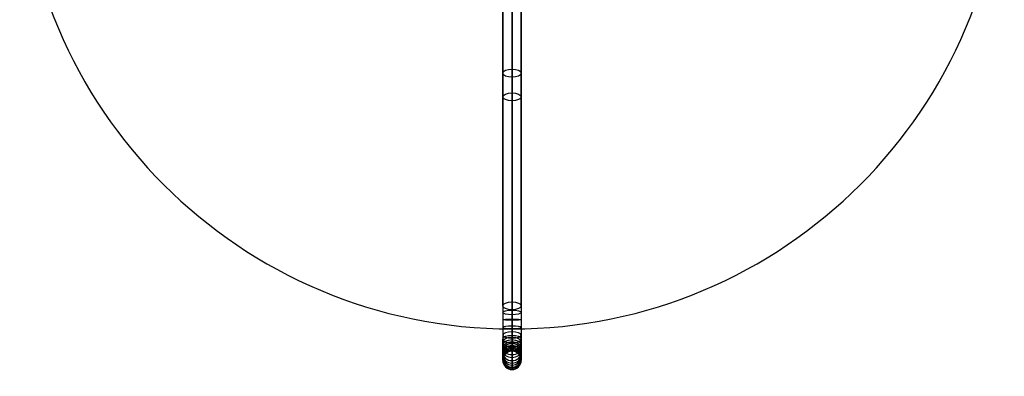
# Model space of a CAD drawing. Header units: millimetres. Extents: x -160 to 160, y -175 to 160.
# Tile 1 of 11: x -160 to 160, y -175 to -59. Entities that reach past the tile are written whole.
import ezdxf

# ---------------------------------------------------------------- set-up
doc = ezdxf.new("R2010")
doc.units = ezdxf.units.MM
doc.header["$MEASUREMENT"] = 0
doc.layers.add('Predefinito', color=7, linetype='Continuous')

msp = doc.modelspace()

# ---------------------------------------------------------------- linework, layer by layer
at = {"layer": 'Predefinito'}
for p, q in [((0, -159.98, -0.08), (0, 160.02, -0.08)), ((0, -159.98, -10.08), (0, 160.02, -10.08)), ((-3, 9.77, 1490.97), (-3, -163.32, 1576.75)), ((0, -161.98, 1579.44), (0, 11.1, 1493.66)), ((3, 9.77, 1490.97), (3, -163.32, 1576.75)), ((0, 8.44, 1488.28), (0, -164.65, 1574.07)), ((0, -151.21, 1602), (0, -15.27, 1538.61)), ((-3, -152.48, 1599.28), (-3, -16.54, 1535.89)), ((0, -17.8, 1533.17), (0, -153.75, 1596.56)), ((3, -152.48, 1599.28), (3, -16.54, 1535.89)), ((0, -159.98, -0.08), (0, -159.98, -10.08))]:
    msp.add_line(p, q, dxfattribs=at)
for centre in [(0, 0.02, -0.08), (0, 0.02, -10.08), (0, 0.02, -5.08)]:
    msp.add_arc(centre, 160, 180, 0, dxfattribs=at)
at = {"layer": 'Predefinito', "extrusion": (-2.4419e-13, 0.895985, -0.444084)}
msp.add_arc((0, 1340.22, -749.95), 3, 270, 90, dxfattribs=at)
at = {"layer": 'Predefinito', "extrusion": (-2.77847e-13, 0.895985, -0.444084)}
msp.add_arc((0, 1340.22, -749.95), 3, 90, 270, dxfattribs=at)
at = {"layer": 'Predefinito', "extrusion": (4.15729e-13, 0.906308, -0.422618)}
msp.add_arc((0, 1385, -739.08), 3, 270, 90, dxfattribs=at)
at = {"layer": 'Predefinito', "extrusion": (-8.88481e-14, 0.906308, -0.422618)}
msp.add_arc((0, 1385, -739.08), 3, 90, 270, dxfattribs=at)
at = {"layer": 'Predefinito', "extrusion": (-3.09106e-13, 0.906308, -0.422618)}
msp.add_arc((0, 1385, -814.08), 3, 270, 90, dxfattribs=at)
at = {"layer": 'Predefinito', "extrusion": (1, -5.50857e-16, 2.64901e-16)}
msp.add_arc((-157.76, 1587.95, -3), 12.5, 65, 243.6352, dxfattribs=at)
at = {"layer": 'Predefinito', "extrusion": (1, -1.94599e-13, -2.85079e-14)}
msp.add_arc((-157.76, 1587.95), 15.5, 65, 243.6352, dxfattribs=at)
at = {"layer": 'Predefinito', "extrusion": (1.10883e-12, 0.906308, -0.422618)}
msp.add_arc((0, 1385, -814.08), 3, 90, 270, dxfattribs=at)
at = {"layer": 'Predefinito', "extrusion": (1, -5.50857e-15, 2.64901e-15)}
msp.add_arc((-157.76, 1587.95, 3), 12.5, 65, 243.6352, dxfattribs=at)
at = {"layer": 'Predefinito', "extrusion": (2.25809e-13, 0.967781, -0.251795)}
msp.add_arc((0, 1509.57, -552.52), 3, 270, 90, dxfattribs=at)
at = {"layer": 'Predefinito', "extrusion": (1, 3.80269e-13, 1.63299e-14)}
msp.add_arc((-157.76, 1587.95), 9.5, 65, 243.6352, dxfattribs=at)
at = {"layer": 'Predefinito', "extrusion": (3.38819e-13, 0.967781, -0.251795)}
msp.add_arc((0, 1509.57, -552.52), 3, 90, 270, dxfattribs=at)
at = {"layer": 'Predefinito', "extrusion": (-1.0897e-13, 0.998079, -0.061947)}
msp.add_arc((0, 1587.63, -255.83), 3, 270, 90, dxfattribs=at)
at = {"layer": 'Predefinito', "extrusion": (-1.13768e-13, 0.990429, 0.138022)}
msp.add_arc((0, 1607.03, 62.92), 3, 270, 90, dxfattribs=at)
at = {"layer": 'Predefinito', "extrusion": (2.58818e-13, 0.998079, -0.061947)}
msp.add_arc((0, 1587.63, -255.83), 3, 90, 270, dxfattribs=at)
at = {"layer": 'Predefinito', "extrusion": (-1.30694e-13, 0.990429, 0.138022)}
msp.add_arc((0, 1607.03, 62.92), 3, 90, 270, dxfattribs=at)
at = {"layer": 'Predefinito', "extrusion": (-6.19895e-14, 0.941713, 0.336418)}
msp.add_arc((0, 1560.97, 385.65), 3, 270, 90, dxfattribs=at)
at = {"layer": 'Predefinito', "extrusion": (-1.46276e-13, 0.895985, -0.444084)}
for start, end in [(270, 90), (90, 270)]:
    msp.add_arc((0, 1340.22, -846.54), 3, start, end, dxfattribs=at)
at = {"layer": 'Predefinito', "extrusion": (-6.55181e-13, 0.853693, 0.520777)}
msp.add_arc((0, 1450.29, 692.29), 3, 270, 90, dxfattribs=at)
at = {"layer": 'Predefinito', "extrusion": (6.29632e-14, 0.941713, 0.336418)}
msp.add_arc((0, 1560.97, 385.65), 3, 90, 270, dxfattribs=at)
at = {"layer": 'Predefinito', "extrusion": (3.42909e-13, 0.853693, 0.520777)}
msp.add_arc((0, 1450.29, 692.29), 3, 90, 270, dxfattribs=at)
at = {"layer": 'Predefinito', "extrusion": (-1.47728e-12, 0.433382, 0.90121)}
msp.add_arc((0, 842.87, 1362.71), 3, 270, 90, dxfattribs=at)
at = {"layer": 'Predefinito', "extrusion": (3.35782e-13, 0.800931, -0.598757)}
msp.add_arc((0, 1164.88, -1077.16), 3, 270, 90, dxfattribs=at)
at = {"layer": 'Predefinito', "extrusion": (-4.46402e-13, 0.732908, 0.680328)}
msp.add_arc((0, 1283.66, 964.7), 3, 270, 90, dxfattribs=at)
at = {"layer": 'Predefinito', "extrusion": (7.78006e-13, -0.671551, 0.740958)}
msp.add_arc((0, 936.99, 1282.56), 3, 90, 270, dxfattribs=at)
at = {"layer": 'Predefinito', "extrusion": (-6.70995e-13, 0.589176, 0.808005)}
msp.add_arc((0, 1075.56, 1190.12), 3, 270, 90, dxfattribs=at)
at = {"layer": 'Predefinito', "extrusion": (7.30637e-13, -0.510573, 0.859835)}
msp.add_arc((0, 662.61, 1445.93), 3, 90, 270, dxfattribs=at)
at = {"layer": 'Predefinito', "extrusion": (6.53445e-13, 0.800931, -0.598757)}
msp.add_arc((0, 1164.88, -1077.16), 3, 90, 270, dxfattribs=at)
at = {"layer": 'Predefinito', "extrusion": (-1.10278e-13, 0.732908, 0.680328)}
msp.add_arc((0, 1283.66, 964.7), 3, 90, 270, dxfattribs=at)
at = {"layer": 'Predefinito', "extrusion": (-8.44218e-13, -0.671551, 0.740958)}
msp.add_arc((0, 936.99, 1282.56), 3, 270, 90, dxfattribs=at)
at = {"layer": 'Predefinito', "extrusion": (-1.81398e-13, 0.589176, 0.808005)}
msp.add_arc((0, 1075.56, 1190.12), 3, 90, 270, dxfattribs=at)
at = {"layer": 'Predefinito', "extrusion": (2.69624e-13, -0.510573, 0.859835)}
msp.add_arc((0, 662.61, 1445.93), 3, 270, 90, dxfattribs=at)
at = {"layer": 'Predefinito', "extrusion": (5.55413e-13, 0.433382, 0.90121)}
msp.add_arc((0, 842.87, 1362.71), 3, 90, 270, dxfattribs=at)
at = {"layer": 'Predefinito', "extrusion": (8.94002e-13, -0.325179, 0.945652)}
msp.add_arc((0, 354.68, 1552.96), 3, 90, 270, dxfattribs=at)
at = {"layer": 'Predefinito', "extrusion": (-5.36736e-13, 0.263303, 0.964713)}
msp.add_arc((0, 582.81, 1490.38), 3, 270, 90, dxfattribs=at)
at = {"layer": 'Predefinito', "extrusion": (5.17408e-13, -0.126216, 0.992003)}
msp.add_arc((0, 31.42, 1595.17), 3, 90, 270, dxfattribs=at)
at = {"layer": 'Predefinito', "extrusion": (-1.83477e-12, 0.073829, 0.997271)}
msp.add_arc((0, 287.07, 1571.97), 3, 270, 90, dxfattribs=at)
at = {"layer": 'Predefinito', "extrusion": (4.57807e-13, -0.325179, 0.945652)}
msp.add_arc((0, 354.68, 1552.96), 3, 270, 90, dxfattribs=at)
at = {"layer": 'Predefinito', "extrusion": (5.60016e-13, 0.263303, 0.964713)}
msp.add_arc((0, 582.81, 1490.38), 3, 90, 270, dxfattribs=at)
at = {"layer": 'Predefinito', "extrusion": (-1.13906e-12, -0.126216, 0.992003)}
msp.add_arc((0, 31.42, 1595.17), 3, 270, 90, dxfattribs=at)
at = {"layer": 'Predefinito', "extrusion": (-9.63273e-14, 0.073829, 0.997271)}
msp.add_arc((0, 287.07, 1571.97), 3, 90, 270, dxfattribs=at)

doc.saveas('drawing.dxf')
